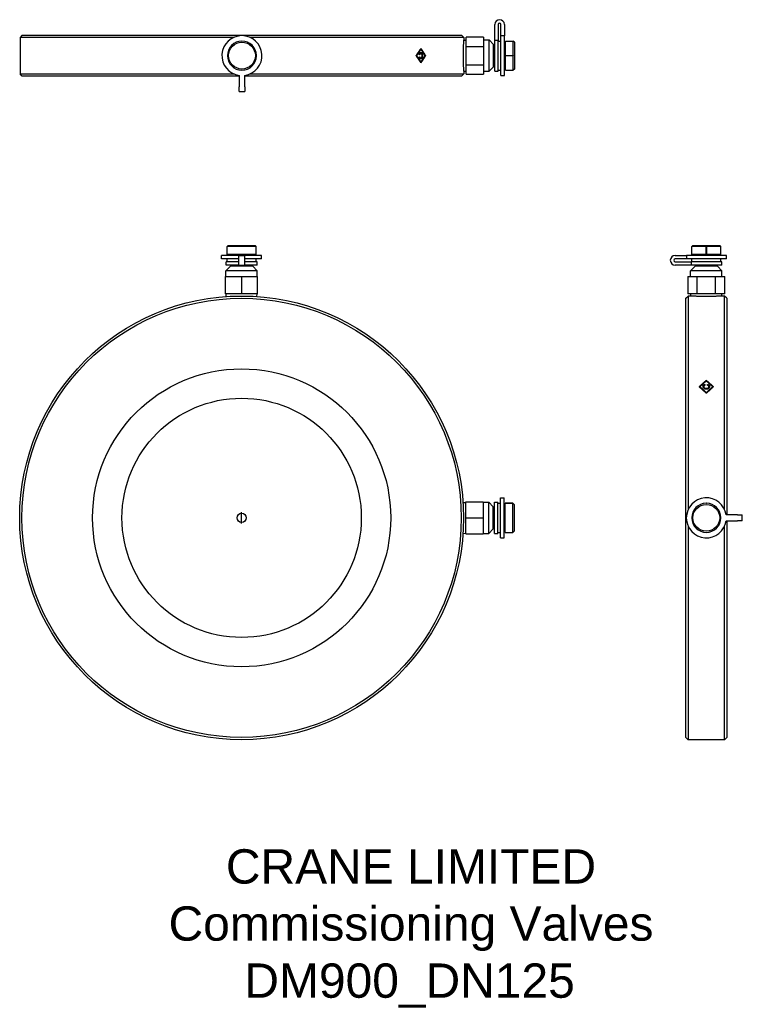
# Model space of a CAD drawing. Header units: millimetres. Extents: x 183 to 499, y -110 to 321.
import ezdxf
from ezdxf.enums import TextEntityAlignment as Align

# ---------------------------------------------------------------- set-up
doc = ezdxf.new("R2010")
doc.units = ezdxf.units.MM
for name, color, linetype in [('Detail', 2, 'Continuous'), ('ORIGIN', 6, 'Continuous'), ('TEXT', 7, 'Continuous')]:
    doc.layers.add(name, color=color, linetype=linetype)
doc.styles.add('fastrack', font='ARIAL.TTF')

msp = doc.modelspace()

# ---------------------------------------------------------------- linework, layer by layer
at = {"layer": 'Detail'}
for p, q in [((390.84, 311.47), (390.84, 318.41)), ((392.34, 318.41), (392.34, 311.47)), ((393.54, 313.45), (393.54, 318.41)), ((395.04, 318.41), (395.04, 313.45)), ((184.34, 313.79), (183.34, 312.79)), ((276.8, 312.79), (183.34, 312.79)), ((183.34, 312.79), (183.34, 296.79)), ((184.34, 313.79), (376.34, 313.79)), ((377.34, 312.79), (283.89, 312.79)), ((376.34, 313.79), (377.34, 312.79)), ((377.34, 312.79), (377.34, 311.51)), ((377.34, 311.51), (378.34, 311.57)), ((385.84, 312.87), (378.34, 312.87)), ((378.34, 308.83), (378.34, 312.87)), ((385.84, 312.87), (385.84, 308.83)), ((385.84, 311.64), (388.34, 311.64)), ((388.34, 297.94), (388.34, 311.64)), ((390.34, 309.64), (388.34, 311.64)), ((390.84, 297.99), (390.84, 311.47)), ((392.34, 311.47), (390.84, 311.47)), ((392.34, 297.99), (392.34, 311.47)), ((392.34, 311.14), (393.54, 311.14)), ((393.54, 296.04), (393.54, 313.45)), ((395.04, 313.45), (393.54, 313.45)), ((395.04, 296.04), (395.04, 313.45)), ((395.04, 310.29), (395.54, 310.29)), ((395.54, 304.83), (395.54, 311.14)), ((395.54, 311.14), (398.94, 311.14)), ((398.94, 304.83), (398.94, 311.14)), ((399.44, 310.64), (398.94, 311.14)), ((399.44, 310.64), (399.44, 298.94)), ((358.13, 305.92), (358.53, 305.92)), ((358.35, 307.6), (358.57, 307.6)), ((358.37, 307.63), (358.39, 307.6)), ((378.34, 308.83), (385.84, 308.83)), ((378.34, 300.75), (378.34, 308.83)), ((385.84, 308.83), (385.84, 300.75)), ((390.34, 299.94), (390.34, 309.64)), ((390.34, 308.49), (390.84, 308.49)), ((356.45, 304.79), (356.68, 304.79)), ((358.11, 303.65), (358.52, 303.65)), ((358.35, 301.98), (358.57, 301.98)), ((358.39, 301.98), (358.37, 301.95)), ((360.38, 304.79), (360.59, 304.79)), ((395.54, 304.83), (398.94, 304.83)), ((395.54, 304.73), (395.54, 304.83)), ((395.54, 298.44), (395.54, 304.73)), ((398.94, 304.73), (395.54, 304.73)), ((398.94, 298.44), (398.94, 304.73)), ((377.34, 298.07), (378.34, 298.01)), ((377.34, 298.07), (377.34, 296.79)), ((378.34, 300.75), (385.84, 300.75)), ((378.34, 296.71), (378.34, 300.75)), ((385.84, 300.75), (385.84, 296.71)), ((385.84, 297.94), (388.34, 297.94)), ((390.34, 299.94), (388.34, 297.94)), ((390.34, 301.09), (390.84, 301.09)), ((390.84, 297.99), (392.34, 297.99)), ((392.34, 298.44), (393.54, 298.44)), ((395.04, 299.29), (395.54, 299.29)), ((395.54, 298.44), (398.94, 298.44)), ((399.44, 298.94), (398.94, 298.44)), ((183.34, 296.79), (276.8, 296.79)), ((184.34, 295.79), (183.34, 296.79)), ((279.09, 295.79), (184.34, 295.79)), ((279.09, 296.13), (279.09, 291.16)), ((281.59, 291.16), (281.59, 296.13)), ((376.34, 295.79), (281.59, 295.79)), ((283.89, 296.79), (377.34, 296.79)), ((376.34, 295.79), (377.34, 296.79)), ((378.34, 296.71), (385.84, 296.71)), ((393.54, 296.04), (395.04, 296.04)), ((279.09, 289.06), (279.09, 291.16)), ((279.09, 289.06), (281.59, 289.06)), ((281.59, 291.16), (281.59, 289.06)), ((274.35, 221.79), (273.85, 221.29)), ((273.85, 217.89), (273.85, 221.29)), ((286.55, 221.29), (273.85, 221.29)), ((274.35, 221.79), (286.05, 221.79)), ((286.05, 221.79), (286.5, 221.34)), ((286.55, 217.89), (286.55, 221.29)), ((477.45, 221.79), (476.95, 221.29)), ((476.95, 217.89), (476.95, 221.29)), ((483.26, 221.29), (476.95, 221.29)), ((477.45, 221.79), (489.15, 221.79)), ((483.26, 217.89), (483.26, 221.29)), ((483.36, 221.29), (483.36, 217.89)), ((489.65, 221.29), (483.36, 221.29)), ((489.15, 221.79), (489.65, 221.29)), ((489.65, 217.89), (489.65, 221.29)), ((278.95, 217.39), (271.45, 217.39)), ((271.45, 215.89), (271.45, 217.39)), ((278.95, 215.89), (271.45, 215.89)), ((286.55, 217.89), (273.85, 217.89)), ((273.85, 214.69), (273.85, 215.89)), ((274.7, 217.39), (274.7, 217.89)), ((278.95, 217.39), (281.45, 217.39)), ((278.95, 213.19), (278.95, 217.39)), ((288.95, 217.39), (281.45, 217.39)), ((281.45, 217.39), (281.45, 213.19)), ((288.95, 215.89), (281.45, 215.89)), ((285.7, 217.39), (285.7, 217.89)), ((286.55, 214.69), (286.55, 215.89)), ((288.95, 215.89), (288.95, 217.39)), ((469.67, 217.39), (474.64, 217.39)), ((474.64, 215.89), (469.67, 215.89)), ((492.05, 217.39), (474.64, 217.39)), ((474.64, 217.39), (474.64, 215.89)), ((492.05, 215.89), (474.64, 215.89)), ((483.26, 217.89), (476.95, 217.89)), ((476.95, 214.69), (476.95, 215.89)), ((477.8, 217.39), (477.8, 217.89)), ((483.36, 217.89), (483.26, 217.89)), ((489.65, 217.89), (483.36, 217.89)), ((488.8, 217.39), (488.8, 217.89)), ((489.65, 214.69), (489.65, 215.89)), ((492.05, 215.89), (492.05, 217.39)), ((275.35, 212.69), (273.35, 210.69)), ((278.95, 214.69), (273.4, 214.69)), ((273.4, 213.19), (273.4, 214.69)), ((278.95, 213.19), (273.4, 213.19)), ((285.05, 212.69), (275.35, 212.69)), ((276.5, 212.69), (276.5, 213.19)), ((278.95, 213.19), (281.45, 213.19)), ((287, 214.69), (281.45, 214.69)), ((287, 213.19), (281.45, 213.19)), ((283.9, 212.69), (283.9, 213.19)), ((285.05, 212.69), (287.05, 210.69)), ((287, 213.19), (287, 214.69)), ((469.67, 214.69), (476.62, 214.69)), ((476.62, 213.19), (469.67, 213.19)), ((478.45, 212.69), (476.45, 210.69)), ((490.1, 214.69), (476.62, 214.69)), ((476.62, 214.69), (476.62, 213.19)), ((490.1, 213.19), (476.62, 213.19)), ((488.15, 212.69), (478.45, 212.69)), ((479.6, 212.69), (479.6, 213.19)), ((487, 212.69), (487, 213.19)), ((488.15, 212.69), (490.15, 210.69)), ((490.1, 213.19), (490.1, 214.69)), ((273.2, 200.69), (273.2, 208.19)), ((273.2, 208.19), (280.2, 208.19)), ((287.05, 210.69), (273.35, 210.69)), ((273.35, 208.19), (273.35, 210.69)), ((280.2, 208.19), (280.2, 200.69)), ((280.2, 208.19), (287.2, 208.19)), ((287.05, 208.19), (287.05, 210.69)), ((287.2, 200.69), (287.2, 208.19)), ((475.22, 208.19), (475.22, 200.69)), ((475.22, 208.19), (479.26, 208.19)), ((490.15, 210.69), (476.45, 210.69)), ((476.45, 208.19), (476.45, 210.69)), ((479.26, 208.19), (487.34, 208.19)), ((479.26, 200.69), (479.26, 208.19)), ((487.34, 208.19), (491.38, 208.19)), ((487.34, 200.69), (487.34, 208.19)), ((490.15, 208.19), (490.15, 210.69)), ((491.38, 200.69), (491.38, 208.19)), ((280.2, 200.69), (273.2, 200.69)), ((273.5, 199.46), (273.42, 200.69)), ((287.2, 200.69), (280.2, 200.69)), ((286.9, 199.46), (286.98, 200.69)), ((474.3, 198.69), (475.3, 199.69)), ((474.3, 6.69), (474.3, 198.69)), ((479.26, 200.69), (475.22, 200.69)), ((475.3, 199.69), (475.3, 106.23)), ((476.58, 199.69), (475.3, 199.69)), ((476.58, 199.69), (476.52, 200.69)), ((487.34, 200.69), (479.26, 200.69)), ((491.38, 200.69), (487.34, 200.69)), ((490.02, 199.69), (490.08, 200.69)), ((491.3, 199.69), (490.02, 199.69)), ((491.3, 106.23), (491.3, 199.69)), ((492.3, 198.69), (491.3, 199.69)), ((492.3, 198.69), (492.3, 103.94)), ((480.49, 159.74), (480.49, 160.04)), ((482.16, 159.82), (482.16, 160.12)), ((482.66, 160.71), (482.66, 161.02)), ((482.66, 160.71), (482.67, 160.7)), ((483.3, 162.53), (483.3, 162.82)), ((483.81, 160.75), (483.81, 161.05)), ((483.81, 160.74), (483.81, 160.75)), ((484.43, 159.8), (484.43, 160.09)), ((486.11, 159.74), (486.11, 160.04)), ((483.3, 157.21), (483.3, 157.49)), ((376.97, 109.39), (378.2, 109.47)), ((378.2, 109.69), (385.7, 109.69)), ((378.2, 102.69), (378.2, 109.69)), ((385.7, 109.69), (385.7, 102.69)), ((385.7, 109.54), (388.2, 109.54)), ((388.2, 95.84), (388.2, 109.54)), ((390.2, 107.54), (388.2, 109.54)), ((390.7, 95.89), (390.7, 109.49)), ((390.7, 109.49), (392.2, 109.49)), ((392.2, 95.89), (392.2, 109.49)), ((392.2, 109.04), (393.4, 109.04)), ((393.4, 93.94), (393.4, 111.44)), ((393.4, 111.44), (394.9, 111.44)), ((394.9, 93.94), (394.9, 111.44)), ((394.9, 108.19), (395.4, 108.19)), ((395.4, 96.34), (395.4, 109.04)), ((395.4, 109.04), (398.8, 109.04)), ((398.8, 109.04), (395.4, 109.04)), ((398.8, 96.34), (398.8, 109.04)), ((399.3, 108.54), (398.85, 108.99)), ((399.3, 108.54), (399.3, 96.84)), ((390.2, 97.84), (390.2, 107.54)), ((390.2, 106.39), (390.7, 106.39)), ((496.92, 103.94), (491.96, 103.94)), ((496.92, 103.94), (499.02, 103.94)), ((499.02, 101.44), (499.02, 103.94)), ((378.2, 102.69), (385.7, 102.69)), ((378.2, 95.69), (378.2, 102.69)), ((385.7, 102.69), (385.7, 95.69)), ((475.3, 99.14), (475.3, 5.69)), ((491.3, 5.69), (491.3, 99.14)), ((491.96, 101.44), (496.92, 101.44)), ((492.3, 101.44), (492.3, 6.69)), ((499.02, 101.44), (496.92, 101.44)), ((376.97, 95.98), (378.2, 95.91)), ((378.2, 95.69), (385.7, 95.69)), ((385.7, 95.84), (388.2, 95.84)), ((390.2, 97.84), (388.2, 95.84)), ((390.2, 98.99), (390.7, 98.99)), ((390.7, 95.89), (392.2, 95.89)), ((392.2, 96.34), (393.4, 96.34)), ((394.9, 97.19), (395.4, 97.19)), ((395.4, 96.34), (398.8, 96.34)), ((399.3, 96.84), (398.8, 96.34)), ((393.4, 93.94), (394.9, 93.94)), ((474.3, 6.69), (475.3, 5.69)), ((491.3, 5.69), (475.3, 5.69)), ((492.3, 6.69), (491.3, 5.69))]:
    msp.add_line(p, q, dxfattribs=at)
at = {"layer": 'Detail', "flags": 128}
for points in [[(377.34, 298.07), (377.34, 298.09), (377.34, 298.14), (377.33, 298.24), (377.32, 298.37), (377.31, 298.53), (377.3, 298.74), (377.28, 298.98), (377.27, 299.25), (377.25, 299.55), (377.24, 299.87), (377.22, 300.21), (377.2, 300.59), (377.19, 300.99), (377.17, 301.42), (377.15, 301.87), (377.14, 302.34), (377.13, 302.82), (377.12, 303.31), (377.12, 303.81), (377.11, 304.3), (377.11, 304.79), (377.11, 305.28), (377.12, 305.77), (377.12, 306.26), (377.13, 306.76), (377.14, 307.24), (377.15, 307.71), (377.17, 308.16), (377.19, 308.59), (377.2, 308.99), (377.22, 309.36), (377.24, 309.71), (377.25, 310.03), (377.27, 310.33), (377.28, 310.6), (377.3, 310.84), (377.31, 311.04), (377.32, 311.21), (377.33, 311.34), (377.34, 311.43), (377.34, 311.49), (377.34, 311.51)], [(356.45, 304.79), (356.54, 304.92), (356.63, 305.05), (356.72, 305.18), (356.81, 305.31), (356.9, 305.44), (356.99, 305.58), (357.08, 305.71), (357.17, 305.84), (357.26, 305.97), (357.35, 306.1), (357.44, 306.23), (357.53, 306.36), (357.61, 306.49), (357.7, 306.63), (357.79, 306.76), (357.88, 306.89), (357.96, 307.02), (358.05, 307.15), (358.14, 307.28), (358.23, 307.41), (358.31, 307.54), (358.4, 307.68), (358.49, 307.81), (358.57, 307.94)], [(358.57, 307.6), (358.5, 307.48), (358.42, 307.37), (358.34, 307.25), (358.26, 307.13), (358.19, 307.02), (358.11, 306.9), (358.03, 306.78), (357.95, 306.66), (357.87, 306.55), (357.8, 306.43), (357.72, 306.31), (357.64, 306.19), (357.56, 306.08), (357.48, 305.96), (357.4, 305.84), (357.32, 305.73), (357.24, 305.61), (357.16, 305.49), (357.08, 305.37), (357, 305.26), (356.92, 305.14), (356.84, 305.02), (356.76, 304.91), (356.68, 304.79)], [(357.82, 305.3), (357.83, 305.38), (357.85, 305.45), (357.86, 305.52), (357.88, 305.58), (357.9, 305.65), (357.92, 305.71), (357.94, 305.76), (357.96, 305.82), (357.99, 305.87), (358.01, 305.92), (358.04, 305.96), (358.07, 306), (358.1, 306.04), (358.13, 306.08), (358.17, 306.11), (358.2, 306.14), (358.24, 306.16), (358.27, 306.18), (358.31, 306.2), (358.35, 306.22), (358.39, 306.23), (358.43, 306.24), (358.47, 306.24), (358.51, 306.24)], [(358.13, 305.92), (358.12, 305.92), (358.12, 305.92), (358.11, 305.92), (358.11, 305.92), (358.1, 305.92), (358.1, 305.92), (358.09, 305.92), (358.09, 305.92), (358.08, 305.92), (358.08, 305.92), (358.07, 305.92), (358.07, 305.92), (358.06, 305.92), (358.06, 305.92), (358.05, 305.91), (358.05, 305.91), (358.04, 305.91), (358.04, 305.91), (358.03, 305.91), (358.03, 305.91), (358.02, 305.91), (358.02, 305.9), (358.01, 305.9), (358.01, 305.9)], [(358.53, 305.92), (358.5, 305.92), (358.47, 305.92), (358.44, 305.91), (358.42, 305.9), (358.39, 305.89), (358.36, 305.88), (358.34, 305.86), (358.31, 305.84), (358.29, 305.82), (358.26, 305.8), (358.24, 305.77), (358.22, 305.74), (358.2, 305.71), (358.18, 305.68), (358.16, 305.64), (358.14, 305.6), (358.13, 305.56), (358.11, 305.52), (358.1, 305.47), (358.08, 305.43), (358.07, 305.37), (358.06, 305.32), (358.05, 305.27), (358.04, 305.21)], [(358.33, 306.21), (358.34, 306.2), (358.36, 306.19), (358.38, 306.19), (358.39, 306.18), (358.41, 306.17), (358.42, 306.16), (358.44, 306.15), (358.45, 306.14), (358.47, 306.13), (358.48, 306.12), (358.5, 306.11), (358.51, 306.09), (358.52, 306.08), (358.54, 306.07), (358.55, 306.05), (358.56, 306.04), (358.57, 306.02), (358.59, 306.01), (358.6, 305.99), (358.61, 305.97), (358.62, 305.96), (358.63, 305.94), (358.64, 305.92), (358.65, 305.9)], [(358.51, 306.24), (358.58, 306.24), (358.64, 306.23), (358.7, 306.22), (358.76, 306.2), (358.81, 306.17), (358.86, 306.14), (358.91, 306.1), (358.95, 306.06), (358.99, 306.01), (359.03, 305.95), (359.06, 305.9), (359.1, 305.83), (359.13, 305.76), (359.15, 305.69), (359.18, 305.61), (359.2, 305.52), (359.22, 305.43), (359.24, 305.34), (359.26, 305.25), (359.27, 305.16), (359.28, 305.06), (359.28, 304.97), (359.29, 304.87), (359.29, 304.77)], [(359.07, 304.77), (359.07, 304.85), (359.06, 304.94), (359.06, 305.02), (359.05, 305.1), (359.04, 305.18), (359.03, 305.25), (359.02, 305.32), (359, 305.39), (358.99, 305.46), (358.97, 305.52), (358.95, 305.57), (358.93, 305.63), (358.9, 305.67), (358.87, 305.72), (358.85, 305.76), (358.81, 305.79), (358.78, 305.82), (358.75, 305.85), (358.71, 305.87), (358.68, 305.89), (358.64, 305.91), (358.61, 305.92), (358.57, 305.92), (358.53, 305.92)], [(358.57, 307.94), (358.66, 307.81), (358.74, 307.68), (358.83, 307.54), (358.92, 307.41), (359, 307.28), (359.09, 307.15), (359.17, 307.02), (359.26, 306.89), (359.34, 306.76), (359.43, 306.63), (359.51, 306.49), (359.59, 306.36), (359.68, 306.23), (359.76, 306.1), (359.85, 305.97), (359.93, 305.84), (360.01, 305.71), (360.1, 305.58), (360.18, 305.44), (360.26, 305.31), (360.34, 305.18), (360.43, 305.05), (360.51, 304.92), (360.59, 304.79)], [(360.38, 304.79), (360.31, 304.91), (360.23, 305.02), (360.16, 305.14), (360.08, 305.26), (360.01, 305.37), (359.94, 305.49), (359.86, 305.61), (359.79, 305.73), (359.71, 305.84), (359.64, 305.96), (359.56, 306.08), (359.49, 306.19), (359.41, 306.31), (359.34, 306.43), (359.26, 306.55), (359.18, 306.66), (359.11, 306.78), (359.03, 306.9), (358.96, 307.02), (358.88, 307.13), (358.8, 307.25), (358.73, 307.37), (358.65, 307.48), (358.57, 307.6)], [(286.69, 304.75), (286.69, 304.75), (286.68, 304.75), (286.68, 304.75), (286.67, 304.75), (286.67, 304.75), (286.66, 304.76), (286.66, 304.76), (286.65, 304.77), (286.65, 304.77), (286.65, 304.78), (286.64, 304.79), (286.64, 304.8), (286.64, 304.8), (286.65, 304.81), (286.65, 304.82), (286.65, 304.82), (286.66, 304.83), (286.66, 304.83), (286.67, 304.84), (286.67, 304.84), (286.68, 304.84), (286.68, 304.84), (286.69, 304.85), (286.69, 304.85)], [(358.57, 301.64), (358.49, 301.77), (358.4, 301.9), (358.31, 302.03), (358.23, 302.16), (358.14, 302.3), (358.05, 302.43), (357.96, 302.56), (357.88, 302.69), (357.79, 302.82), (357.7, 302.95), (357.61, 303.08), (357.53, 303.21), (357.44, 303.35), (357.35, 303.48), (357.26, 303.61), (357.17, 303.74), (357.08, 303.87), (356.99, 304), (356.9, 304.13), (356.81, 304.26), (356.72, 304.4), (356.63, 304.53), (356.54, 304.66), (356.45, 304.79)], [(356.68, 304.79), (356.76, 304.67), (356.84, 304.55), (356.92, 304.44), (357, 304.32), (357.08, 304.2), (357.16, 304.09), (357.24, 303.97), (357.32, 303.85), (357.4, 303.73), (357.48, 303.62), (357.56, 303.5), (357.64, 303.38), (357.72, 303.27), (357.8, 303.15), (357.87, 303.03), (357.95, 302.91), (358.03, 302.8), (358.11, 302.68), (358.19, 302.56), (358.26, 302.44), (358.34, 302.33), (358.42, 302.21), (358.5, 302.09), (358.57, 301.98)], [(358.04, 305.21), (358.03, 305.21), (358.02, 305.22), (358.02, 305.22), (358.01, 305.22), (358, 305.23), (357.99, 305.23), (357.98, 305.24), (357.97, 305.24), (357.96, 305.24), (357.95, 305.25), (357.94, 305.25), (357.93, 305.25), (357.92, 305.26), (357.91, 305.26), (357.9, 305.27), (357.89, 305.27), (357.88, 305.27), (357.88, 305.28), (357.87, 305.28), (357.86, 305.29), (357.85, 305.29), (357.84, 305.29), (357.83, 305.3), (357.82, 305.3)], [(357.85, 304.15), (357.86, 304.16), (357.87, 304.16), (357.88, 304.16), (357.88, 304.17), (357.89, 304.17), (357.9, 304.18), (357.91, 304.18), (357.92, 304.18), (357.93, 304.19), (357.94, 304.19), (357.95, 304.19), (357.96, 304.2), (357.97, 304.2), (357.98, 304.2), (357.99, 304.21), (357.99, 304.21), (358, 304.22), (358.01, 304.22), (358.02, 304.22), (358.03, 304.23), (358.04, 304.23), (358.05, 304.23), (358.06, 304.24), (358.07, 304.24)], [(358.51, 303.33), (358.47, 303.34), (358.43, 303.34), (358.39, 303.35), (358.35, 303.36), (358.32, 303.37), (358.28, 303.39), (358.24, 303.41), (358.21, 303.43), (358.18, 303.46), (358.15, 303.48), (358.12, 303.52), (358.09, 303.55), (358.06, 303.59), (358.03, 303.63), (358.01, 303.67), (357.98, 303.71), (357.96, 303.76), (357.94, 303.81), (357.92, 303.86), (357.9, 303.91), (357.89, 303.97), (357.87, 304.03), (357.86, 304.09), (357.85, 304.15)], [(358.01, 303.67), (358.01, 303.67), (358.02, 303.67), (358.02, 303.67), (358.02, 303.66), (358.03, 303.66), (358.03, 303.66), (358.04, 303.66), (358.04, 303.66), (358.05, 303.66), (358.05, 303.66), (358.05, 303.66), (358.06, 303.66), (358.06, 303.66), (358.07, 303.66), (358.07, 303.66), (358.08, 303.66), (358.08, 303.65), (358.09, 303.65), (358.09, 303.65), (358.09, 303.65), (358.1, 303.65), (358.1, 303.65), (358.11, 303.65), (358.11, 303.65)], [(358.07, 304.24), (358.08, 304.19), (358.09, 304.14), (358.1, 304.1), (358.11, 304.06), (358.13, 304.01), (358.14, 303.98), (358.15, 303.94), (358.17, 303.91), (358.19, 303.87), (358.2, 303.85), (358.22, 303.82), (358.24, 303.79), (358.26, 303.77), (358.28, 303.75), (358.3, 303.73), (358.32, 303.72), (358.34, 303.7), (358.36, 303.69), (358.39, 303.68), (358.41, 303.67), (358.44, 303.66), (358.46, 303.66), (358.49, 303.65), (358.52, 303.65)], [(358.64, 303.67), (358.63, 303.66), (358.62, 303.64), (358.61, 303.62), (358.6, 303.6), (358.58, 303.59), (358.57, 303.57), (358.56, 303.56), (358.55, 303.54), (358.53, 303.53), (358.52, 303.51), (358.5, 303.5), (358.49, 303.49), (358.48, 303.48), (358.46, 303.46), (358.45, 303.45), (358.43, 303.44), (358.42, 303.43), (358.4, 303.42), (358.39, 303.41), (358.37, 303.4), (358.36, 303.4), (358.34, 303.39), (358.33, 303.38), (358.31, 303.37)], [(359.29, 304.77), (359.29, 304.66), (359.28, 304.56), (359.28, 304.45), (359.27, 304.36), (359.25, 304.26), (359.23, 304.17), (359.21, 304.08), (359.19, 304), (359.17, 303.92), (359.14, 303.85), (359.11, 303.78), (359.07, 303.71), (359.04, 303.65), (359, 303.6), (358.96, 303.55), (358.91, 303.5), (358.87, 303.46), (358.82, 303.43), (358.77, 303.4), (358.72, 303.38), (358.67, 303.36), (358.62, 303.34), (358.56, 303.34), (358.51, 303.33)], [(358.52, 303.65), (358.56, 303.66), (358.61, 303.66), (358.65, 303.68), (358.69, 303.69), (358.73, 303.71), (358.77, 303.74), (358.8, 303.77), (358.84, 303.81), (358.87, 303.85), (358.89, 303.89), (358.92, 303.94), (358.94, 303.99), (358.97, 304.04), (358.98, 304.1), (359, 304.16), (359.01, 304.23), (359.03, 304.29), (359.04, 304.36), (359.05, 304.42), (359.05, 304.49), (359.06, 304.56), (359.06, 304.63), (359.07, 304.7), (359.07, 304.77)], [(360.59, 304.79), (360.51, 304.66), (360.43, 304.53), (360.34, 304.4), (360.26, 304.26), (360.18, 304.13), (360.1, 304), (360.01, 303.87), (359.93, 303.74), (359.85, 303.61), (359.76, 303.48), (359.68, 303.35), (359.59, 303.21), (359.51, 303.08), (359.43, 302.95), (359.34, 302.82), (359.26, 302.69), (359.17, 302.56), (359.09, 302.43), (359, 302.3), (358.92, 302.16), (358.83, 302.03), (358.74, 301.9), (358.66, 301.77), (358.57, 301.64)], [(358.57, 301.98), (358.65, 302.09), (358.73, 302.21), (358.8, 302.33), (358.88, 302.44), (358.96, 302.56), (359.03, 302.68), (359.11, 302.8), (359.18, 302.91), (359.26, 303.03), (359.34, 303.15), (359.41, 303.27), (359.49, 303.38), (359.56, 303.5), (359.64, 303.62), (359.71, 303.73), (359.79, 303.85), (359.86, 303.97), (359.94, 304.09), (360.01, 304.2), (360.08, 304.32), (360.16, 304.44), (360.23, 304.55), (360.31, 304.67), (360.38, 304.79)], [(398.94, 304.83), (398.95, 304.83), (398.95, 304.83), (398.96, 304.83), (398.97, 304.83), (398.97, 304.82), (398.98, 304.82), (398.98, 304.82), (398.98, 304.81), (398.99, 304.8), (398.99, 304.8), (398.99, 304.79), (398.99, 304.78), (398.99, 304.77), (398.99, 304.77), (398.99, 304.76), (398.98, 304.75), (398.98, 304.75), (398.98, 304.74), (398.97, 304.74), (398.97, 304.74), (398.96, 304.73), (398.95, 304.73), (398.95, 304.73), (398.94, 304.73)], [(286.55, 221.29), (286.55, 221.29), (286.54, 221.29), (286.54, 221.3), (286.54, 221.3), (286.54, 221.3), (286.53, 221.3), (286.53, 221.31), (286.53, 221.31), (286.53, 221.31), (286.52, 221.31), (286.52, 221.32), (286.52, 221.32), (286.52, 221.32), (286.51, 221.32), (286.51, 221.33), (286.51, 221.33), (286.51, 221.33), (286.51, 221.33), (286.51, 221.33), (286.5, 221.33), (286.5, 221.34), (286.5, 221.34), (286.5, 221.34), (286.5, 221.34)], [(483.26, 221.29), (483.26, 221.29), (483.26, 221.3), (483.26, 221.31), (483.26, 221.31), (483.26, 221.32), (483.27, 221.32), (483.27, 221.33), (483.28, 221.33), (483.28, 221.33), (483.29, 221.34), (483.3, 221.34), (483.31, 221.34), (483.31, 221.34), (483.32, 221.34), (483.33, 221.33), (483.33, 221.33), (483.34, 221.33), (483.34, 221.32), (483.35, 221.32), (483.35, 221.31), (483.35, 221.31), (483.36, 221.3), (483.36, 221.29), (483.36, 221.29)], [(483.3, 199.46), (482.87, 199.46), (482.44, 199.46), (482.01, 199.47), (481.58, 199.47), (481.15, 199.48), (480.73, 199.49), (480.32, 199.5), (479.93, 199.52), (479.55, 199.53), (479.2, 199.54), (478.86, 199.56), (478.55, 199.57), (478.26, 199.59), (477.98, 199.6), (477.73, 199.62), (477.49, 199.63), (477.28, 199.64), (477.09, 199.65), (476.94, 199.66), (476.81, 199.67), (476.71, 199.68), (476.64, 199.68), (476.59, 199.69), (476.58, 199.69)], [(490.02, 199.69), (490, 199.69), (489.96, 199.68), (489.89, 199.68), (489.79, 199.67), (489.66, 199.66), (489.51, 199.65), (489.32, 199.64), (489.11, 199.63), (488.87, 199.62), (488.61, 199.6), (488.34, 199.59), (488.05, 199.57), (487.74, 199.56), (487.4, 199.54), (487.04, 199.53), (486.67, 199.52), (486.28, 199.5), (485.87, 199.49), (485.45, 199.48), (485.02, 199.47), (484.59, 199.47), (484.16, 199.46), (483.73, 199.46), (483.3, 199.46)], [(480.15, 160.04), (480.28, 160.16), (480.41, 160.27), (480.54, 160.39), (480.68, 160.51), (480.81, 160.63), (480.94, 160.74), (481.07, 160.86), (481.2, 160.98), (481.33, 161.09), (481.46, 161.21), (481.59, 161.33), (481.72, 161.44), (481.86, 161.56), (481.99, 161.67), (482.12, 161.79), (482.25, 161.9), (482.38, 162.02), (482.51, 162.13), (482.64, 162.25), (482.77, 162.37), (482.91, 162.48), (483.04, 162.59), (483.17, 162.71), (483.3, 162.82)], [(483.3, 157.18), (483.17, 157.3), (483.04, 157.42), (482.91, 157.54), (482.77, 157.66), (482.64, 157.78), (482.51, 157.9), (482.38, 158.02), (482.25, 158.14), (482.12, 158.26), (481.99, 158.38), (481.86, 158.5), (481.72, 158.62), (481.59, 158.74), (481.46, 158.86), (481.33, 158.98), (481.2, 159.1), (481.07, 159.21), (480.94, 159.33), (480.81, 159.45), (480.68, 159.57), (480.54, 159.69), (480.41, 159.8), (480.28, 159.92), (480.15, 160.04)], [(480.32, 159.89), (480.35, 159.92), (480.37, 159.94), (480.4, 159.97), (480.43, 160), (480.46, 160.02), (480.49, 160.05), (480.52, 160.07), (480.55, 160.1), (480.58, 160.13), (480.61, 160.15), (480.64, 160.18), (480.67, 160.2), (480.7, 160.23), (480.73, 160.26), (480.75, 160.28), (480.78, 160.31), (480.81, 160.33), (480.84, 160.36), (480.87, 160.38), (480.9, 160.41), (480.93, 160.44), (480.96, 160.46), (480.99, 160.49), (481.02, 160.51)], [(483.3, 162.53), (483.18, 162.43), (483.07, 162.32), (482.95, 162.22), (482.83, 162.12), (482.71, 162.02), (482.6, 161.91), (482.48, 161.81), (482.36, 161.71), (482.24, 161.6), (482.13, 161.5), (482.01, 161.4), (481.89, 161.29), (481.78, 161.19), (481.66, 161.08), (481.54, 160.98), (481.42, 160.88), (481.31, 160.77), (481.19, 160.67), (481.07, 160.56), (480.96, 160.46), (480.84, 160.35), (480.72, 160.25), (480.6, 160.14), (480.49, 160.04)], [(480.49, 160.04), (480.6, 159.93), (480.72, 159.83), (480.84, 159.72), (480.96, 159.62), (481.07, 159.51), (481.19, 159.41), (481.31, 159.3), (481.42, 159.2), (481.54, 159.09), (481.66, 158.98), (481.78, 158.88), (481.89, 158.77), (482.01, 158.67), (482.13, 158.56), (482.24, 158.45), (482.36, 158.35), (482.48, 158.24), (482.6, 158.13), (482.71, 158.03), (482.83, 157.92), (482.95, 157.81), (483.07, 157.7), (483.18, 157.6), (483.3, 157.49)], [(480.49, 159.74), (480.6, 159.64), (480.72, 159.54), (480.84, 159.43), (480.96, 159.33), (481.07, 159.22), (481.19, 159.12), (481.31, 159.01), (481.42, 158.91), (481.54, 158.8), (481.66, 158.69), (481.78, 158.59), (481.89, 158.48), (482.01, 158.38), (482.13, 158.27), (482.24, 158.17), (482.36, 158.06), (482.48, 157.95), (482.6, 157.85), (482.71, 157.74), (482.83, 157.63), (482.95, 157.53), (483.07, 157.42), (483.18, 157.31), (483.3, 157.21)], [(481.84, 160.12), (481.85, 160.18), (481.85, 160.23), (481.86, 160.29), (481.87, 160.34), (481.88, 160.39), (481.9, 160.44), (481.92, 160.48), (481.94, 160.53), (481.97, 160.57), (481.99, 160.62), (482.03, 160.66), (482.06, 160.69), (482.1, 160.73), (482.14, 160.77), (482.18, 160.8), (482.22, 160.83), (482.27, 160.86), (482.32, 160.89), (482.37, 160.92), (482.42, 160.94), (482.48, 160.96), (482.54, 160.98), (482.6, 161), (482.66, 161.02)], [(483.28, 159.05), (483.17, 159.05), (483.07, 159.06), (482.97, 159.07), (482.87, 159.08), (482.77, 159.1), (482.68, 159.13), (482.6, 159.15), (482.51, 159.19), (482.43, 159.22), (482.36, 159.26), (482.29, 159.3), (482.22, 159.35), (482.16, 159.4), (482.11, 159.45), (482.06, 159.51), (482.01, 159.57), (481.97, 159.64), (481.94, 159.7), (481.91, 159.77), (481.89, 159.84), (481.87, 159.91), (481.86, 159.98), (481.85, 160.05), (481.84, 160.12)], [(481.86, 159.98), (481.86, 160.02), (481.87, 160.07), (481.89, 160.11), (481.9, 160.15), (481.92, 160.19), (481.94, 160.23), (481.96, 160.27), (481.99, 160.31), (482.02, 160.34), (482.05, 160.38), (482.08, 160.41), (482.11, 160.45), (482.15, 160.48), (482.18, 160.51), (482.22, 160.53), (482.27, 160.56), (482.31, 160.58), (482.35, 160.61), (482.4, 160.63), (482.45, 160.65), (482.5, 160.67), (482.55, 160.69), (482.61, 160.7), (482.66, 160.71)], [(482.75, 160.72), (482.7, 160.71), (482.65, 160.69), (482.61, 160.68), (482.57, 160.66), (482.53, 160.64), (482.49, 160.63), (482.45, 160.61), (482.42, 160.59), (482.39, 160.56), (482.36, 160.54), (482.33, 160.52), (482.3, 160.49), (482.28, 160.47), (482.26, 160.44), (482.24, 160.42), (482.23, 160.39), (482.21, 160.36), (482.2, 160.33), (482.19, 160.29), (482.18, 160.26), (482.17, 160.23), (482.17, 160.19), (482.17, 160.16), (482.16, 160.12)], [(482.16, 160.12), (482.17, 160.05), (482.17, 159.99), (482.19, 159.93), (482.2, 159.88), (482.23, 159.82), (482.25, 159.77), (482.28, 159.73), (482.32, 159.68), (482.36, 159.64), (482.4, 159.6), (482.45, 159.56), (482.5, 159.53), (482.56, 159.5), (482.61, 159.47), (482.67, 159.45), (482.74, 159.43), (482.8, 159.41), (482.87, 159.4), (482.94, 159.39), (483, 159.38), (483.07, 159.37), (483.14, 159.36), (483.21, 159.36), (483.28, 159.36)], [(482.16, 159.82), (482.17, 159.76), (482.17, 159.7), (482.19, 159.64), (482.2, 159.58), (482.23, 159.53), (482.25, 159.48), (482.28, 159.43), (482.32, 159.39), (482.36, 159.34), (482.4, 159.3), (482.45, 159.27), (482.5, 159.24), (482.56, 159.21), (482.61, 159.18), (482.67, 159.16), (482.74, 159.14), (482.8, 159.12), (482.87, 159.11), (482.94, 159.1), (483, 159.09), (483.07, 159.08), (483.14, 159.07), (483.21, 159.07), (483.28, 159.07)], [(482.66, 161.02), (482.67, 161), (482.67, 160.99), (482.67, 160.98), (482.68, 160.97), (482.68, 160.95), (482.69, 160.94), (482.69, 160.93), (482.69, 160.92), (482.7, 160.91), (482.7, 160.89), (482.7, 160.88), (482.71, 160.87), (482.71, 160.86), (482.72, 160.84), (482.72, 160.83), (482.72, 160.82), (482.73, 160.81), (482.73, 160.8), (482.73, 160.78), (482.74, 160.77), (482.74, 160.76), (482.74, 160.75), (482.75, 160.73), (482.75, 160.72)], [(484.75, 160.12), (484.75, 160.03), (484.74, 159.94), (484.73, 159.86), (484.71, 159.79), (484.68, 159.71), (484.65, 159.65), (484.61, 159.58), (484.57, 159.52), (484.52, 159.47), (484.47, 159.41), (484.41, 159.36), (484.34, 159.32), (484.27, 159.28), (484.2, 159.24), (484.12, 159.2), (484.03, 159.17), (483.94, 159.14), (483.85, 159.12), (483.76, 159.1), (483.67, 159.08), (483.57, 159.07), (483.48, 159.06), (483.38, 159.05), (483.28, 159.05)], [(483.28, 159.36), (483.36, 159.36), (483.45, 159.37), (483.53, 159.37), (483.61, 159.38), (483.69, 159.39), (483.76, 159.41), (483.83, 159.43), (483.9, 159.45), (483.97, 159.47), (484.03, 159.49), (484.08, 159.52), (484.14, 159.55), (484.18, 159.59), (484.23, 159.63), (484.27, 159.67), (484.3, 159.71), (484.33, 159.75), (484.36, 159.8), (484.38, 159.85), (484.4, 159.89), (484.42, 159.94), (484.43, 159.99), (484.43, 160.04), (484.43, 160.09)], [(483.28, 159.07), (483.36, 159.07), (483.45, 159.07), (483.53, 159.08), (483.61, 159.09), (483.69, 159.1), (483.76, 159.12), (483.83, 159.13), (483.9, 159.15), (483.97, 159.18), (484.03, 159.2), (484.08, 159.23), (484.14, 159.26), (484.18, 159.29), (484.23, 159.33), (484.27, 159.37), (484.3, 159.41), (484.33, 159.46), (484.36, 159.5), (484.38, 159.55), (484.4, 159.6), (484.42, 159.65), (484.43, 159.7), (484.43, 159.75), (484.43, 159.8)], [(483.3, 162.82), (483.43, 162.71), (483.56, 162.59), (483.69, 162.48), (483.82, 162.37), (483.96, 162.25), (484.09, 162.13), (484.22, 162.02), (484.35, 161.9), (484.48, 161.79), (484.61, 161.67), (484.74, 161.56), (484.87, 161.44), (485.01, 161.33), (485.14, 161.21), (485.27, 161.09), (485.4, 160.98), (485.53, 160.86), (485.66, 160.74), (485.79, 160.63), (485.92, 160.51), (486.05, 160.39), (486.19, 160.27), (486.32, 160.16), (486.45, 160.04)], [(486.11, 160.04), (485.99, 160.14), (485.88, 160.25), (485.76, 160.35), (485.64, 160.46), (485.53, 160.56), (485.41, 160.67), (485.29, 160.77), (485.17, 160.88), (485.06, 160.98), (484.94, 161.08), (484.82, 161.19), (484.71, 161.29), (484.59, 161.4), (484.47, 161.5), (484.35, 161.6), (484.24, 161.71), (484.12, 161.81), (484, 161.91), (483.89, 162.02), (483.77, 162.12), (483.65, 162.22), (483.53, 162.32), (483.42, 162.43), (483.3, 162.53)], [(486.45, 160.04), (486.32, 159.92), (486.19, 159.8), (486.05, 159.69), (485.92, 159.57), (485.79, 159.45), (485.66, 159.33), (485.53, 159.21), (485.4, 159.1), (485.27, 158.98), (485.14, 158.86), (485.01, 158.74), (484.87, 158.62), (484.74, 158.5), (484.61, 158.38), (484.48, 158.26), (484.35, 158.14), (484.22, 158.02), (484.09, 157.9), (483.96, 157.78), (483.82, 157.66), (483.69, 157.54), (483.56, 157.42), (483.43, 157.3), (483.3, 157.18)], [(483.3, 157.49), (483.42, 157.6), (483.53, 157.7), (483.65, 157.81), (483.77, 157.92), (483.89, 158.03), (484, 158.13), (484.12, 158.24), (484.24, 158.35), (484.35, 158.45), (484.47, 158.56), (484.59, 158.67), (484.71, 158.77), (484.82, 158.88), (484.94, 158.98), (485.06, 159.09), (485.17, 159.2), (485.29, 159.3), (485.41, 159.41), (485.53, 159.51), (485.64, 159.62), (485.76, 159.72), (485.88, 159.83), (485.99, 159.93), (486.11, 160.04)], [(483.3, 157.21), (483.42, 157.31), (483.53, 157.42), (483.65, 157.53), (483.77, 157.63), (483.89, 157.74), (484, 157.85), (484.12, 157.95), (484.24, 158.06), (484.35, 158.17), (484.47, 158.27), (484.59, 158.38), (484.71, 158.48), (484.82, 158.59), (484.94, 158.69), (485.06, 158.8), (485.17, 158.91), (485.29, 159.01), (485.41, 159.12), (485.53, 159.22), (485.64, 159.33), (485.76, 159.43), (485.88, 159.54), (485.99, 159.64), (486.11, 159.74)], [(483.72, 160.75), (483.72, 160.77), (483.73, 160.78), (483.73, 160.79), (483.73, 160.8), (483.74, 160.82), (483.74, 160.83), (483.75, 160.84), (483.75, 160.85), (483.75, 160.87), (483.76, 160.88), (483.76, 160.89), (483.77, 160.9), (483.77, 160.92), (483.77, 160.93), (483.78, 160.94), (483.78, 160.95), (483.79, 160.97), (483.79, 160.98), (483.79, 160.99), (483.8, 161), (483.8, 161.02), (483.8, 161.03), (483.81, 161.04), (483.81, 161.05)], [(484.43, 160.09), (484.43, 160.13), (484.43, 160.18), (484.42, 160.21), (484.41, 160.25), (484.4, 160.29), (484.39, 160.33), (484.37, 160.36), (484.35, 160.39), (484.33, 160.43), (484.31, 160.46), (484.28, 160.49), (484.25, 160.52), (484.22, 160.55), (484.19, 160.57), (484.15, 160.6), (484.11, 160.62), (484.07, 160.64), (484.03, 160.67), (483.98, 160.68), (483.94, 160.7), (483.89, 160.72), (483.83, 160.73), (483.78, 160.74), (483.72, 160.75)], [(483.81, 161.05), (483.89, 161.04), (483.96, 161.02), (484.03, 161), (484.09, 160.97), (484.16, 160.95), (484.22, 160.92), (484.27, 160.89), (484.33, 160.86), (484.38, 160.83), (484.43, 160.79), (484.47, 160.76), (484.51, 160.72), (484.55, 160.68), (484.59, 160.63), (484.62, 160.59), (484.65, 160.54), (484.67, 160.49), (484.69, 160.45), (484.71, 160.4), (484.73, 160.34), (484.74, 160.29), (484.75, 160.23), (484.75, 160.18), (484.75, 160.12)], [(483.81, 160.75), (483.88, 160.74), (483.95, 160.72), (484.01, 160.7), (484.07, 160.68), (484.13, 160.66), (484.18, 160.64), (484.23, 160.61), (484.29, 160.59), (484.33, 160.56), (484.38, 160.53), (484.42, 160.5), (484.46, 160.46), (484.5, 160.43), (484.54, 160.39), (484.57, 160.35), (484.6, 160.32), (484.63, 160.28), (484.65, 160.23), (484.67, 160.19), (484.69, 160.15), (484.71, 160.1), (484.72, 160.06), (484.74, 160.01), (484.74, 159.96)], [(485.58, 160.51), (485.61, 160.49), (485.64, 160.46), (485.67, 160.44), (485.7, 160.41), (485.73, 160.38), (485.76, 160.36), (485.79, 160.33), (485.82, 160.31), (485.84, 160.28), (485.87, 160.26), (485.9, 160.23), (485.93, 160.2), (485.96, 160.18), (485.99, 160.15), (486.02, 160.13), (486.05, 160.1), (486.08, 160.07), (486.11, 160.05), (486.14, 160.02), (486.17, 160), (486.2, 159.97), (486.22, 159.94), (486.25, 159.92), (486.28, 159.89)], [(398.8, 109.04), (398.8, 109.03), (398.81, 109.03), (398.82, 109.02), (398.82, 109.02), (398.83, 109.01), (398.83, 109.01), (398.84, 109), (398.84, 109), (398.84, 108.99), (398.85, 108.99), (398.85, 108.99), (398.85, 108.99), (398.85, 108.99), (398.85, 108.99), (398.84, 108.99), (398.84, 109), (398.84, 109), (398.83, 109.01), (398.83, 109.01), (398.82, 109.02), (398.82, 109.02), (398.81, 109.03), (398.8, 109.03), (398.8, 109.04)], [(483.34, 109.04), (483.34, 109.03), (483.34, 109.03), (483.34, 109.02), (483.34, 109.02), (483.33, 109.01), (483.33, 109.01), (483.33, 109), (483.32, 109), (483.31, 108.99), (483.31, 108.99), (483.3, 108.99), (483.29, 108.99), (483.28, 108.99), (483.28, 108.99), (483.27, 108.99), (483.26, 109), (483.26, 109), (483.25, 109.01), (483.25, 109.01), (483.25, 109.02), (483.25, 109.02), (483.24, 109.03), (483.24, 109.03), (483.24, 109.04)]]:
    msp.add_lwpolyline(points, dxfattribs=at)
at = {"layer": 'Detail'}
for centre, radius in [((280.34, 304.79), 5.85), ((280.2, 102.69), 97), ((280.2, 102.69), 96), ((280.2, 102.69), 65.15), ((280.2, 102.69), 52.3), ((483.3, 102.69), 5.85)]:
    msp.add_circle(centre, radius, dxfattribs=at)
for centre, radius, start, end in [((392.94, 318.41), 2.1, 0, 180), ((392.94, 318.41), 0.6, 0, 180), ((280.34, 304.79), 8.75, 278.2132, 261.7868), ((280.34, 304.79), 6.35, 0.5143, 359.612), ((469.67, 215.29), 2.1, 90, 270), ((469.67, 215.29), 0.6, 90, 270), ((483.3, 102.69), 8.75, 8.2132, 351.7868), ((483.3, 102.69), 6.35, 90.5143, 89.612)]:
    msp.add_arc(centre, radius, start, end, dxfattribs=at)
at = {"layer": 'ORIGIN'}
msp.add_line((280.2, 100.19), (280.2, 105.19), dxfattribs=at)
msp.add_circle((280.2, 102.69), 2, dxfattribs=at)

# ---------------------------------------------------------------- texts
at = {"layer": 'TEXT', "style": 'fastrack'}
for s, p in [('CRANE LIMITED', (354.23, -57.24)), ('Commissioning Valves', (354.23, -82.2)), ('DM900_DN125', (353.61, -107.16))]:
    msp.add_text(s, height=15, dxfattribs=at).set_placement(p, align=Align.CENTER)

doc.saveas('drawing.dxf')
